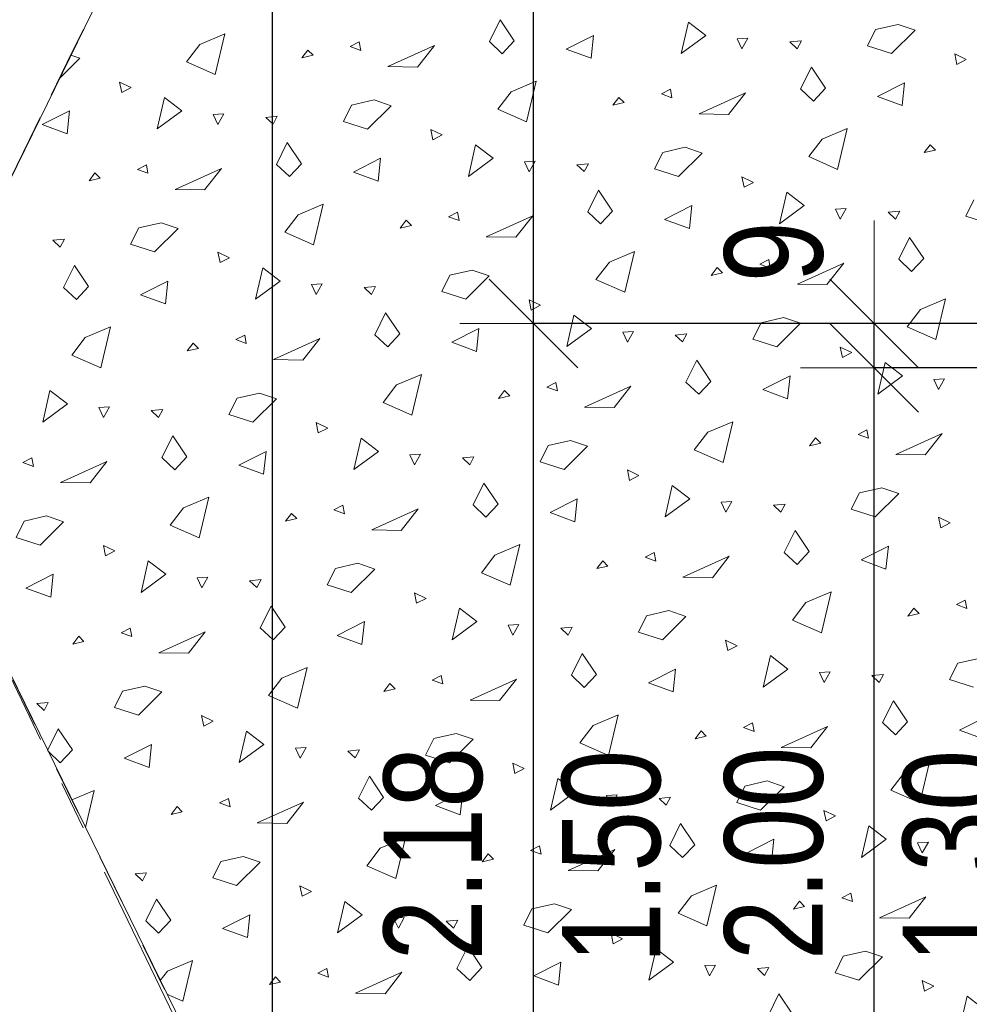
# Model space of a CAD drawing. Header units: metres. Extents: x -7.1 to 26.5, y -14.7 to 18.1.
# Tile 17 of 182: x -2.3 to -0.3, y 1 to 3. Entities that reach past the tile are written whole.
import ezdxf

# ---------------------------------------------------------------- set-up
doc = ezdxf.new("R2010")
doc.units = ezdxf.units.M
doc.header["$PDMODE"] = 65
for name, pattern in [('AUSGEZOGEN', [0]), ('STRICHLINIE_S4', [0.0055, 0.0035, -0.001, 0, -0.001]), ('STRICHPUNKT2_S5', [0.85, 0.65, -0.1, 0, -0.1])]:
    doc.linetypes.add(name, pattern=pattern)
doc.layers.add('XR$2$105 Bemassungen 100', color=7, linetype='AUSGEZOGEN')
doc.layers.add('XR$3$035 Decken', color=7, linetype='AUSGEZOGEN')
doc.styles.add('ARIAL', font='arial.ttf')
doc.dimstyles.new('DIMSTYLE_2', dxfattribs={"dimtxt": 0.2, "dimasz": 0.3, "dimexe": 0, "dimexo": 0, "dimgap": 0.1, "dimtad": 2, "dimrnd": 0.005, "dimzin": 4, "dimdsep": 46, "dimtxsty": 'ARIAL', "dimblk1": 'ALL_ML_STRICH', "dimblk2": 'ALL_ML_STRICH', "dimsah": 1, "dimcen": 0, "dimclrd": 7, "dimclre": 7, "dimclrt": 7, "dimadec": 0, "dimazin": 0, "dimtfac": 1, "dimtdec": 0, "dimtix": 1, "dimtmove": 2, "dimatfit": 3, "dimfxl": 0, "dimtzin": 0, "dimlwd": 0, "dimlwe": 18, "dimarcsym": 0})
doc.dimstyles.new('DIMSTYLE_3', dxfattribs={"dimtxt": 0.2, "dimasz": 0.3, "dimexe": 0, "dimexo": 0, "dimgap": 0.1, "dimtad": 2, "dimrnd": 0.005, "dimzin": 4, "dimdsep": 46, "dimtxsty": 'ARIAL', "dimblk1": 'ALL_ML_STRICH', "dimblk2": 'ALL_ML_STRICH', "dimsah": 1, "dimcen": 0, "dimclrd": 7, "dimclre": 7, "dimclrt": 7, "dimadec": 0, "dimazin": 0, "dimtfac": 1, "dimtdec": 0, "dimtix": 1, "dimtmove": 2, "dimatfit": 3, "dimfxl": 0, "dimtzin": 0, "dimlwd": 0, "dimlwe": 18, "dimarcsym": 0})
doc.dimstyles.new('DIMSTYLE_7', dxfattribs={"dimtxt": 0.2, "dimasz": 0.3, "dimexe": 0, "dimexo": 0, "dimgap": 0.1, "dimtad": 2, "dimdec": 1, "dimlfac": 100, "dimrnd": 0.5, "dimzin": 4, "dimdsep": 46, "dimtxsty": 'ARIAL', "dimblk1": 'ALL_ML_STRICH', "dimblk2": 'ALL_ML_STRICH', "dimsah": 1, "dimcen": 0, "dimclrd": 7, "dimclre": 7, "dimclrt": 7, "dimadec": 0, "dimazin": 0, "dimtfac": 1, "dimtdec": 0, "dimtix": 1, "dimtmove": 2, "dimatfit": 3, "dimfxl": 0, "dimtvp": 1.2, "dimtzin": 0, "dimlwd": 0, "dimlwe": 18, "dimarcsym": 0})

# ---------------------------------------------------------------- blocks, each defined once
blk = doc.blocks.new('ALL_ML_STRICH')
at = {"color": 0, "linetype": 'ByBlock', "lineweight": -2}
for p, q in [((0, -0.5), (0, 0.5)), ((-0.3, -0.3), (0.3, 0.3)), ((-1, 0), (0.5, 0))]:
    blk.add_line(p, q, dxfattribs=at)
blk = doc.blocks.new('*D50')
at = {"layer": 'DEFPOINTS', "color": 7, "linetype": 'AUSGEZOGEN', "lineweight": 18, "transparency": 16777216}
for p in [(-1.7359, 11.1435), (-1.7359, -4.0565), (-0.678, -4.0565)]:
    blk.add_point(p, dxfattribs=at)
at = {"layer": 'XR$2$105 Bemassungen 100', "color": 7, "linetype": 'AUSGEZOGEN', "lineweight": -2, "transparency": 16777216}
for p, q in [((-7.0874, 11.1435), (-1.7359, 11.1435)), ((-1.7359, -4.0565), (-1.7359, 11.1435)), ((0.7976, -4.0565), (-1.7359, -4.0565))]:
    blk.add_line(p, q, dxfattribs=at)
at = {"layer": 'XR$2$105 Bemassungen 100', "color": 7, "linetype": 'AUSGEZOGEN', "lineweight": 18, "transparency": 16777216, "xscale": 0.3, "yscale": 0.3, "zscale": 0.3}
for p, rotation in [((-1.7359, 11.1435), 90), ((-1.7359, -4.0565), 270)]:
    blk.add_blockref('ALL_ML_STRICH', p, dxfattribs=dict(at, rotation=rotation))
at = {"layer": 'XR$2$105 Bemassungen 100', "color": 7, "linetype": 'AUSGEZOGEN', "lineweight": 18, "transparency": 16777216, "insert": (-1.9401, 3.5492), "char_height": 0.2, "width": 0.8, "attachment_point": 5, "rotation": 90, "style": 'ARIAL'}
blk.add_mtext('\\W0.80;\\A1;{\\A1;{15.20\\H0.132000;\\S^ ;}}', dxfattribs=at)
blk = doc.blocks.new('*D55')
at = {"layer": 'DEFPOINTS', "color": 7, "linetype": 'AUSGEZOGEN', "lineweight": 18, "transparency": 16777216}
for p in [(0.8192, 2.4135), (-1.205, 0.2335), (0.8046, 0.2335)]:
    blk.add_point(p, dxfattribs=at)
at = {"layer": 'XR$2$105 Bemassungen 100', "color": 7, "linetype": 'AUSGEZOGEN', "lineweight": -2, "transparency": 16777216}
for p, q in [((0.8046, 2.4135), (-1.205, 2.4135)), ((-1.205, 0.2335), (-1.205, 2.4135)), ((0.8046, 0.2335), (-1.205, 0.2335))]:
    blk.add_line(p, q, dxfattribs=at)
at = {"layer": 'XR$2$105 Bemassungen 100', "color": 7, "linetype": 'AUSGEZOGEN', "lineweight": 18, "transparency": 16777216, "xscale": 0.3, "yscale": 0.3, "zscale": 0.3}
for p, rotation in [((-1.205, 2.4135), 90), ((-1.205, 0.2335), 270)]:
    blk.add_blockref('ALL_ML_STRICH', p, dxfattribs=dict(at, rotation=rotation))
at = {"layer": 'XR$2$105 Bemassungen 100', "color": 7, "linetype": 'AUSGEZOGEN', "lineweight": 18, "transparency": 16777216, "insert": (-1.4084, 1.3349), "char_height": 0.2, "width": 0.64, "attachment_point": 5, "rotation": 90, "style": 'ARIAL'}
blk.add_mtext('\\W0.80;\\A1;{\\A1;{2.18\\H0.132000;\\S^ ;}}', dxfattribs=at)
at = {"layer": 'XR$2$105 Bemassungen 100', "color": 7, "linetype": 'AUSGEZOGEN', "lineweight": 18, "transparency": 16777216, "insert": (-1.1473, 1.1113), "char_height": 0.2, "width": 0.01, "attachment_point": 1, "rotation": 90, "line_spacing_factor": 0.60241, "style": 'ARIAL'}
blk.add_mtext('\\W0.80;1.50', dxfattribs=at)
blk = doc.blocks.new('*D56')
at = {"layer": 'DEFPOINTS', "color": 7, "linetype": 'AUSGEZOGEN', "lineweight": 18, "transparency": 16777216}
for p in [(0.8192, 4.2435), (-1.205, 2.4135), (0.8192, 2.4135)]:
    blk.add_point(p, dxfattribs=at)
at = {"layer": 'XR$2$105 Bemassungen 100', "color": 7, "linetype": 'AUSGEZOGEN', "lineweight": -2, "transparency": 16777216}
for p, q in [((0.8046, 4.2435), (-1.205, 4.2435)), ((-1.205, 2.4135), (-1.205, 4.2435)), ((0.8046, 2.4135), (-1.205, 2.4135))]:
    blk.add_line(p, q, dxfattribs=at)
at = {"layer": 'XR$2$105 Bemassungen 100', "color": 7, "linetype": 'AUSGEZOGEN', "lineweight": 18, "transparency": 16777216, "xscale": 0.3, "yscale": 0.3, "zscale": 0.3}
for p, rotation in [((-1.205, 4.2435), 90), ((-1.205, 2.4135), 270)]:
    blk.add_blockref('ALL_ML_STRICH', p, dxfattribs=dict(at, rotation=rotation))
at = {"layer": 'XR$2$105 Bemassungen 100', "color": 7, "linetype": 'AUSGEZOGEN', "lineweight": 18, "transparency": 16777216, "insert": (-1.4085, 3.3401), "char_height": 0.2, "width": 0.64, "attachment_point": 5, "rotation": 90, "style": 'ARIAL'}
blk.add_mtext('\\W0.80;\\A1;{\\A1;{1.83\\H0.132000;\\S^ ;}}', dxfattribs=at)
blk = doc.blocks.new('*D65')
at = {"layer": 'DEFPOINTS', "color": 7, "linetype": 'AUSGEZOGEN', "lineweight": 18, "transparency": 16777216}
for p in [(0.7539, 2.3235), (-0.512, 0.3235), (-0.2328, 0.3235)]:
    blk.add_point(p, dxfattribs=at)
at = {"layer": 'XR$2$105 Bemassungen 100', "color": 7, "linetype": 'AUSGEZOGEN', "lineweight": -2, "transparency": 16777216}
for p, q in [((0.8046, 2.3235), (-0.512, 2.3235)), ((-0.512, 0.3235), (-0.512, 2.3235)), ((0.8046, 0.3235), (-0.512, 0.3235))]:
    blk.add_line(p, q, dxfattribs=at)
at = {"layer": 'XR$2$105 Bemassungen 100', "color": 7, "linetype": 'AUSGEZOGEN', "lineweight": 18, "transparency": 16777216, "xscale": 0.3, "yscale": 0.3, "zscale": 0.3}
for p, rotation in [((-0.512, 2.3235), 90), ((-0.512, 0.3235), 270)]:
    blk.add_blockref('ALL_ML_STRICH', p, dxfattribs=dict(at, rotation=rotation))
at = {"layer": 'XR$2$105 Bemassungen 100', "color": 7, "linetype": 'AUSGEZOGEN', "lineweight": 18, "transparency": 16777216, "insert": (-0.7154, 1.3353), "char_height": 0.2, "width": 0.64, "attachment_point": 5, "rotation": 90, "style": 'ARIAL'}
blk.add_mtext('\\W0.80;\\A1;{\\A1;{2.00\\H0.132000;\\S^ ;}}', dxfattribs=at)
at = {"layer": 'XR$2$105 Bemassungen 100', "color": 7, "linetype": 'AUSGEZOGEN', "lineweight": 18, "transparency": 16777216, "insert": (-0.4541, 1.1113), "char_height": 0.2, "width": 0.01, "attachment_point": 1, "rotation": 90, "line_spacing_factor": 0.60241, "style": 'ARIAL'}
blk.add_mtext('\\W0.80;1.30', dxfattribs=at)
blk = doc.blocks.new('*D66')
at = {"layer": 'DEFPOINTS', "color": 7, "linetype": 'AUSGEZOGEN', "lineweight": 18, "transparency": 16777216}
for p in [(0.7507, 2.4135), (-0.512, 2.3235), (0.7539, 2.3235)]:
    blk.add_point(p, dxfattribs=at)
at = {"layer": 'XR$2$105 Bemassungen 100', "color": 7, "linetype": 'AUSGEZOGEN', "lineweight": -2, "transparency": 16777216}
for p, q in [((0.8046, 2.4135), (-0.512, 2.4135)), ((-0.512, 2.3235), (-0.512, 2.4135)), ((0.8046, 2.3235), (-0.512, 2.3235))]:
    blk.add_line(p, q, dxfattribs=at)
at = {"layer": 'XR$2$105 Bemassungen 100', "color": 7, "linetype": 'AUSGEZOGEN', "lineweight": 18, "transparency": 16777216, "xscale": 0.3, "yscale": 0.3, "zscale": 0.3}
for p, rotation in [((-0.512, 2.3235), 270), ((-0.512, 2.4135), 90)]:
    blk.add_blockref('ALL_ML_STRICH', p, dxfattribs=dict(at, rotation=rotation))
at = {"layer": 'XR$2$105 Bemassungen 100', "color": 7, "linetype": 'AUSGEZOGEN', "lineweight": 18, "transparency": 16777216, "insert": (-0.7154, 2.5595), "char_height": 0.2, "width": 0.48, "attachment_point": 5, "rotation": 90, "style": 'ARIAL'}
blk.add_mtext('\\W0.80;\\A1;{\\A1;{9\\H0.132000;\\S^ ;}}', dxfattribs=at)
blk = doc.blocks.new('COMPLEXOBJECT_272')
at = {"layer": 'XR$3$035 Decken', "color": 253, "linetype": 'AUSGEZOGEN', "lineweight": 13, "transparency": 33554687}
for p, q in [((-1.2948, 2.9872), (-1.2729, 3.0316)), ((-1.2729, 3.0316), (-1.2441, 2.9887)), ((-0.9044, 2.9629), (-0.8898, 3.027)), ((-0.8898, 3.027), (-0.8543, 2.9999)), ((-0.5256, 2.9784), (-0.5091, 3.0117)), ((-0.5091, 3.0117), (-0.4635, 3.0222)), ((-0.4289, 3.0104), (-0.4769, 2.9628)), ((-0.4635, 3.0222), (-0.4289, 3.0104)), ((-1.8838, 2.9814), (-1.8327, 3.003)), ((-1.8327, 3.003), (-1.8523, 2.9201)), ((-1.5596, 2.9866), (-1.5778, 2.9772)), ((-1.5564, 2.9693), (-1.5596, 2.9866)), ((-1.2687, 2.9625), (-1.2948, 2.9872)), ((-1.2441, 2.9887), (-1.2687, 2.9625)), ((-1.1384, 2.9718), (-1.0831, 2.9998)), ((-1.0831, 2.9998), (-1.088, 2.9533)), ((-0.8543, 2.9999), (-0.9044, 2.9629)), ((-0.7687, 2.994), (-0.7905, 2.9927)), ((-0.7905, 2.9927), (-0.781, 2.9723)), ((-0.781, 2.9723), (-0.7687, 2.994)), ((-0.6836, 2.9866), (-0.6601, 2.9888)), ((-0.6688, 2.9726), (-0.6836, 2.9866)), ((-0.6601, 2.9888), (-0.6688, 2.9726)), ((-1.9109, 2.9459), (-1.8838, 2.9814)), ((-1.6642, 2.9701), (-1.6763, 2.9541)), ((-1.6535, 2.9594), (-1.6642, 2.9701)), ((-1.5778, 2.9772), (-1.5564, 2.9693)), ((-1.5012, 2.9365), (-1.4067, 2.9792)), ((-1.4067, 2.9792), (-1.4411, 2.9355)), ((-1.088, 2.9533), (-1.1384, 2.9718)), ((-0.4769, 2.9628), (-0.5256, 2.9784)), ((-2.1279, 2.9532), (-2.17, 2.9115)), ((-2.1465, 2.9595), (-2.1279, 2.9532)), ((-1.8523, 2.9201), (-1.9109, 2.9459)), ((-1.6763, 2.9541), (-1.6535, 2.9594)), ((-0.3247, 2.9508), (-0.3481, 2.9621)), ((-0.3481, 2.9621), (-0.3437, 2.9409)), ((-0.3437, 2.9409), (-0.3247, 2.9508)), ((-1.4411, 2.9355), (-1.5012, 2.9365)), ((-0.6618, 2.8908), (-0.6398, 2.9352)), ((-0.6398, 2.9352), (-0.6111, 2.8923)), ((-1.2507, 2.885), (-1.1996, 2.9065)), ((-1.1996, 2.9065), (-1.2193, 2.8237)), ((-2.0237, 2.8937), (-2.0471, 2.9049)), ((-2.0471, 2.9049), (-2.0428, 2.8838)), ((-2.0428, 2.8838), (-2.0237, 2.8937)), ((-1.2779, 2.8495), (-1.2507, 2.885)), ((-0.9266, 2.8902), (-0.9448, 2.8808)), ((-0.9234, 2.8729), (-0.9266, 2.8902)), ((-0.6357, 2.8661), (-0.6618, 2.8908)), ((-0.6111, 2.8923), (-0.6357, 2.8661)), ((-0.5054, 2.8754), (-0.4501, 2.9034)), ((-0.4501, 2.9034), (-0.455, 2.8569)), ((-1.9705, 2.8094), (-1.9558, 2.8734)), ((-1.9558, 2.8734), (-1.9203, 2.8463)), ((-1.5751, 2.8581), (-1.5295, 2.8686)), ((-1.5295, 2.8686), (-1.4949, 2.8568)), ((-1.0311, 2.8737), (-1.0433, 2.8577)), ((-1.0205, 2.863), (-1.0311, 2.8737)), ((-0.9448, 2.8808), (-0.9234, 2.8729)), ((-0.8682, 2.8401), (-0.7737, 2.8828)), ((-0.7737, 2.8828), (-0.8081, 2.8391)), ((-0.455, 2.8569), (-0.5054, 2.8754)), ((-2.2044, 2.8182), (-2.1491, 2.8462)), ((-2.1491, 2.8462), (-2.154, 2.7997)), ((-1.9203, 2.8463), (-1.9705, 2.8094)), ((-1.5916, 2.8248), (-1.5751, 2.8581)), ((-1.4949, 2.8568), (-1.5429, 2.8092)), ((-1.2193, 2.8237), (-1.2779, 2.8495)), ((-1.0433, 2.8577), (-1.0205, 2.863)), ((-1.8348, 2.8404), (-1.8565, 2.8391)), ((-1.8565, 2.8391), (-1.847, 2.8187)), ((-1.847, 2.8187), (-1.8348, 2.8404)), ((-1.7496, 2.833), (-1.7262, 2.8352)), ((-1.7348, 2.819), (-1.7496, 2.833)), ((-1.7262, 2.8352), (-1.7348, 2.819)), ((-0.8081, 2.8391), (-0.8682, 2.8401)), ((-2.154, 2.7997), (-2.2044, 2.8182)), ((-1.5429, 2.8092), (-1.5916, 2.8248)), ((-1.3907, 2.7972), (-1.4141, 2.8085)), ((-1.4141, 2.8085), (-1.4098, 2.7874)), ((-0.6177, 2.7886), (-0.5666, 2.8101)), ((-0.5666, 2.8101), (-0.5863, 2.7273)), ((-1.4098, 2.7874), (-1.3907, 2.7972)), ((-0.6449, 2.7531), (-0.6177, 2.7886)), ((-1.7279, 2.7372), (-1.7059, 2.7816)), ((-1.7059, 2.7816), (-1.6771, 2.7387)), ((-1.3375, 2.7129), (-1.3228, 2.777)), ((-1.3228, 2.777), (-1.2873, 2.7499)), ((-0.9421, 2.7617), (-0.8965, 2.7722)), ((-0.8965, 2.7722), (-0.8619, 2.7604)), ((-0.3981, 2.7773), (-0.4103, 2.7613)), ((-0.4103, 2.7613), (-0.3874, 2.7666)), ((-0.3874, 2.7666), (-0.3981, 2.7773)), ((-1.5714, 2.7218), (-1.5161, 2.7498)), ((-1.5161, 2.7498), (-1.521, 2.7033)), ((-1.2873, 2.7499), (-1.3375, 2.7129)), ((-0.9586, 2.7284), (-0.9421, 2.7617)), ((-0.8619, 2.7604), (-0.9099, 2.7128)), ((-0.5863, 2.7273), (-0.6449, 2.7531)), ((-1.9926, 2.7366), (-2.0109, 2.7272)), ((-2.0109, 2.7272), (-1.9894, 2.7193)), ((-1.9894, 2.7193), (-1.9926, 2.7366)), ((-1.9342, 2.6865), (-1.8397, 2.7292)), ((-1.8397, 2.7292), (-1.8741, 2.6855)), ((-1.7017, 2.7125), (-1.7279, 2.7372)), ((-1.6771, 2.7387), (-1.7017, 2.7125)), ((-1.2017, 2.744), (-1.2235, 2.7427)), ((-1.2235, 2.7427), (-1.214, 2.7223)), ((-1.214, 2.7223), (-1.2017, 2.744)), ((-1.1166, 2.7366), (-1.0931, 2.7388)), ((-1.1018, 2.7226), (-1.1166, 2.7366)), ((-1.0931, 2.7388), (-1.1018, 2.7226)), ((-0.9099, 2.7128), (-0.9586, 2.7284)), ((-2.0972, 2.7201), (-2.1093, 2.7041)), ((-2.1093, 2.7041), (-2.0865, 2.7094)), ((-2.0865, 2.7094), (-2.0972, 2.7201)), ((-1.521, 2.7033), (-1.5714, 2.7218)), ((-0.7577, 2.7008), (-0.7811, 2.7121)), ((-0.7811, 2.7121), (-0.7767, 2.6909)), ((-1.8741, 2.6855), (-1.9342, 2.6865)), ((-1.0948, 2.6408), (-1.0729, 2.6852)), ((-1.0729, 2.6852), (-1.0441, 2.6423)), ((-0.7767, 2.6909), (-0.7577, 2.7008)), ((-0.7044, 2.6165), (-0.6898, 2.6806)), ((-0.6898, 2.6806), (-0.6543, 2.6534)), ((-0.3256, 2.632), (-0.3091, 2.6653)), ((-1.6838, 2.635), (-1.6327, 2.6565)), ((-1.6327, 2.6565), (-1.6523, 2.5737)), ((-0.9384, 2.6254), (-0.8831, 2.6534)), ((-0.8831, 2.6534), (-0.888, 2.6069)), ((-0.6543, 2.6534), (-0.7044, 2.6165)), ((-0.5687, 2.6476), (-0.5905, 2.6463)), ((-0.5905, 2.6463), (-0.581, 2.6259)), ((-0.581, 2.6259), (-0.5687, 2.6476)), ((-1.7109, 2.5995), (-1.6838, 2.635)), ((-1.3596, 2.6402), (-1.3778, 2.6308)), ((-1.3778, 2.6308), (-1.3564, 2.6229)), ((-1.3564, 2.6229), (-1.3596, 2.6402)), ((-1.3012, 2.5901), (-1.2067, 2.6328)), ((-1.2067, 2.6328), (-1.2411, 2.5891)), ((-1.0687, 2.6161), (-1.0948, 2.6408)), ((-1.0441, 2.6423), (-1.0687, 2.6161)), ((-0.888, 2.6069), (-0.9384, 2.6254)), ((-0.4836, 2.6401), (-0.4601, 2.6424)), ((-0.4688, 2.6262), (-0.4836, 2.6401)), ((-0.4601, 2.6424), (-0.4688, 2.6262)), ((-0.2769, 2.6164), (-0.3256, 2.632)), ((-2.0246, 2.5748), (-2.0081, 2.6081)), ((-2.0081, 2.6081), (-1.9625, 2.6186)), ((-1.9279, 2.6068), (-1.9759, 2.5592)), ((-1.9625, 2.6186), (-1.9279, 2.6068)), ((-1.4642, 2.6237), (-1.4763, 2.6077)), ((-1.4763, 2.6077), (-1.4535, 2.613)), ((-1.4535, 2.613), (-1.4642, 2.6237)), ((-2.1826, 2.583), (-2.1592, 2.5852)), ((-2.1592, 2.5852), (-2.1678, 2.569)), ((-1.6523, 2.5737), (-1.7109, 2.5995)), ((-1.2411, 2.5891), (-1.3012, 2.5901)), ((-0.4618, 2.5444), (-0.4398, 2.5888)), ((-0.4398, 2.5888), (-0.4111, 2.5459)), ((-2.1678, 2.569), (-2.1826, 2.583)), ((-1.9759, 2.5592), (-2.0246, 2.5748)), ((-1.8237, 2.5472), (-1.8471, 2.5585)), ((-1.8471, 2.5585), (-1.8428, 2.5374)), ((-1.8428, 2.5374), (-1.8237, 2.5472)), ((-1.0507, 2.5386), (-0.9996, 2.5601)), ((-0.9996, 2.5601), (-1.0193, 2.4773)), ((-0.4357, 2.5197), (-0.4618, 2.5444)), ((-0.4111, 2.5459), (-0.4357, 2.5197)), ((-2.1609, 2.4872), (-2.1389, 2.5316)), ((-2.1389, 2.5316), (-2.1101, 2.4887)), ((-1.7705, 2.4629), (-1.7558, 2.527)), ((-1.7558, 2.527), (-1.7203, 2.4999)), ((-1.0779, 2.5031), (-1.0507, 2.5386)), ((-0.8311, 2.5273), (-0.8433, 2.5113)), ((-0.8205, 2.5166), (-0.8311, 2.5273)), ((-0.7266, 2.5438), (-0.7448, 2.5344)), ((-0.7448, 2.5344), (-0.7234, 2.5265)), ((-0.7234, 2.5265), (-0.7266, 2.5438)), ((-0.6682, 2.4937), (-0.5737, 2.5364)), ((-0.5737, 2.5364), (-0.6081, 2.4927)), ((-1.3916, 2.4784), (-1.3751, 2.5117)), ((-1.3751, 2.5117), (-1.3295, 2.5222)), ((-1.2949, 2.5104), (-1.3429, 2.4628)), ((-1.3295, 2.5222), (-1.2949, 2.5104)), ((-0.8433, 2.5113), (-0.8205, 2.5166)), ((-2.1347, 2.4625), (-2.1609, 2.4872)), ((-2.1101, 2.4887), (-2.1347, 2.4625)), ((-2.0044, 2.4718), (-1.9491, 2.4998)), ((-1.9491, 2.4998), (-1.954, 2.4533)), ((-1.7203, 2.4999), (-1.7705, 2.4629)), ((-1.6348, 2.494), (-1.6565, 2.4927)), ((-1.6565, 2.4927), (-1.647, 2.4723)), ((-1.647, 2.4723), (-1.6348, 2.494)), ((-1.5496, 2.4866), (-1.5262, 2.4888)), ((-1.5348, 2.4726), (-1.5496, 2.4866)), ((-1.5262, 2.4888), (-1.5348, 2.4726)), ((-1.0193, 2.4773), (-1.0779, 2.5031)), ((-0.6081, 2.4927), (-0.6682, 2.4937)), ((-1.954, 2.4533), (-2.0044, 2.4718)), ((-1.3429, 2.4628), (-1.3916, 2.4784)), ((-1.1907, 2.4508), (-1.2141, 2.4621)), ((-1.2141, 2.4621), (-1.2098, 2.4409)), ((-1.2098, 2.4409), (-1.1907, 2.4508)), ((-0.4177, 2.4422), (-0.3666, 2.4637)), ((-0.3666, 2.4637), (-0.3863, 2.3809)), ((-1.5279, 2.3908), (-1.5059, 2.4352)), ((-1.5059, 2.4352), (-1.4771, 2.3923)), ((-1.1375, 2.3665), (-1.1228, 2.4306)), ((-1.1228, 2.4306), (-1.0873, 2.4034)), ((-0.7421, 2.4153), (-0.6965, 2.4258)), ((-0.6965, 2.4258), (-0.6619, 2.414)), ((-0.4449, 2.4066), (-0.4177, 2.4422)), ((-2.1168, 2.385), (-2.0657, 2.4065)), ((-2.0657, 2.4065), (-2.0854, 2.3237)), ((-0.7586, 2.382), (-0.7421, 2.4153)), ((-0.6619, 2.414), (-0.7099, 2.3664)), ((-0.3863, 2.3809), (-0.4449, 2.4066)), ((-2.1439, 2.3495), (-2.1168, 2.385)), ((-1.7926, 2.3902), (-1.8109, 2.3808)), ((-1.7894, 2.3729), (-1.7926, 2.3902)), ((-1.5017, 2.3661), (-1.5279, 2.3908)), ((-1.4771, 2.3923), (-1.5017, 2.3661)), ((-1.3714, 2.3754), (-1.3161, 2.4034)), ((-1.3161, 2.4034), (-1.321, 2.3569)), ((-1.0873, 2.4034), (-1.1375, 2.3665)), ((-1.0017, 2.3976), (-1.0235, 2.3963)), ((-1.0235, 2.3963), (-1.014, 2.3759)), ((-1.014, 2.3759), (-1.0017, 2.3976)), ((-0.9166, 2.3901), (-0.8931, 2.3924)), ((-0.9018, 2.3762), (-0.9166, 2.3901)), ((-0.8931, 2.3924), (-0.9018, 2.3762)), ((-1.8972, 2.3737), (-1.9093, 2.3577)), ((-1.8865, 2.363), (-1.8972, 2.3737)), ((-1.8109, 2.3808), (-1.7894, 2.3729)), ((-1.7342, 2.3401), (-1.6397, 2.3828)), ((-1.6397, 2.3828), (-1.6741, 2.3391)), ((-1.321, 2.3569), (-1.3714, 2.3754)), ((-0.7099, 2.3664), (-0.7586, 2.382)), ((-0.5577, 2.3544), (-0.5811, 2.3657)), ((-0.5811, 2.3657), (-0.5767, 2.3445)), ((-2.0854, 2.3237), (-2.1439, 2.3495)), ((-1.9093, 2.3577), (-1.8865, 2.363)), ((-0.5767, 2.3445), (-0.5577, 2.3544)), ((-1.6741, 2.3391), (-1.7342, 2.3401)), ((-0.8948, 2.2944), (-0.8729, 2.3388)), ((-0.8729, 2.3388), (-0.8441, 2.2959)), ((-0.5044, 2.2701), (-0.4898, 2.3342)), ((-0.4898, 2.3342), (-0.4543, 2.307)), ((-1.4838, 2.2886), (-1.4327, 2.3101)), ((-1.4327, 2.3101), (-1.4523, 2.2273)), ((-0.7384, 2.279), (-0.6831, 2.307)), ((-0.6831, 2.307), (-0.688, 2.2604)), ((-0.4543, 2.307), (-0.5044, 2.2701)), ((-1.5109, 2.2531), (-1.4838, 2.2886)), ((-1.1596, 2.2938), (-1.1778, 2.2844)), ((-1.1778, 2.2844), (-1.1564, 2.2765)), ((-1.1564, 2.2765), (-1.1596, 2.2938)), ((-1.1012, 2.2437), (-1.0067, 2.2864)), ((-1.0067, 2.2864), (-1.0411, 2.2427)), ((-0.8687, 2.2697), (-0.8948, 2.2944)), ((-0.8441, 2.2959), (-0.8687, 2.2697)), ((-0.3687, 2.3012), (-0.3905, 2.2998)), ((-0.3905, 2.2998), (-0.381, 2.2795)), ((-0.381, 2.2795), (-0.3687, 2.3012)), ((-2.2035, 2.2129), (-2.1888, 2.277)), ((-2.1888, 2.277), (-2.1533, 2.2499)), ((-1.8081, 2.2617), (-1.7625, 2.2722)), ((-1.7625, 2.2722), (-1.7279, 2.2604)), ((-1.2642, 2.2773), (-1.2763, 2.2613)), ((-1.2763, 2.2613), (-1.2535, 2.2666)), ((-1.2535, 2.2666), (-1.2642, 2.2773)), ((-0.688, 2.2604), (-0.7384, 2.279)), ((-2.1533, 2.2499), (-2.2035, 2.2129)), ((-2.0678, 2.244), (-2.0895, 2.2427)), ((-2.08, 2.2223), (-2.0678, 2.244)), ((-1.8246, 2.2284), (-1.8081, 2.2617)), ((-1.7279, 2.2604), (-1.7759, 2.2128)), ((-1.4523, 2.2273), (-1.5109, 2.2531)), ((-2.0895, 2.2427), (-2.08, 2.2223)), ((-1.9826, 2.2366), (-1.9592, 2.2388)), ((-1.9678, 2.2226), (-1.9826, 2.2366)), ((-1.9592, 2.2388), (-1.9678, 2.2226)), ((-1.7759, 2.2128), (-1.8246, 2.2284)), ((-1.0411, 2.2427), (-1.1012, 2.2437)), ((-1.6237, 2.2008), (-1.6471, 2.2121)), ((-1.6471, 2.2121), (-1.6428, 2.1909)), ((-0.8507, 2.1922), (-0.7996, 2.2137)), ((-0.7996, 2.2137), (-0.8193, 2.1309)), ((-1.9609, 2.1408), (-1.9389, 2.1852)), ((-1.9389, 2.1852), (-1.9101, 2.1423)), ((-1.6428, 2.1909), (-1.6237, 2.2008)), ((-0.8779, 2.1566), (-0.8507, 2.1922)), ((-0.5266, 2.1974), (-0.5448, 2.188)), ((-0.5448, 2.188), (-0.5234, 2.1801)), ((-0.5234, 2.1801), (-0.5266, 2.1974)), ((-0.4682, 2.1473), (-0.3737, 2.19)), ((-0.3737, 2.19), (-0.4081, 2.1463)), ((-1.5705, 2.1165), (-1.5558, 2.1806)), ((-1.5558, 2.1806), (-1.5203, 2.1534)), ((-1.1916, 2.132), (-1.1751, 2.1653)), ((-1.1751, 2.1653), (-1.1295, 2.1758)), ((-1.0949, 2.164), (-1.1429, 2.1164)), ((-1.1295, 2.1758), (-1.0949, 2.164)), ((-0.6311, 2.1809), (-0.6433, 2.1648)), ((-0.6433, 2.1648), (-0.6205, 2.1701)), ((-0.6205, 2.1701), (-0.6311, 2.1809)), ((-1.8044, 2.1254), (-1.7491, 2.1534)), ((-1.7491, 2.1534), (-1.754, 2.1069)), ((-1.5203, 2.1534), (-1.5705, 2.1165)), ((-1.4348, 2.1476), (-1.4565, 2.1463)), ((-1.4565, 2.1463), (-1.447, 2.1259)), ((-1.447, 2.1259), (-1.4348, 2.1476)), ((-0.8193, 2.1309), (-0.8779, 2.1566)), ((-0.4081, 2.1463), (-0.4682, 2.1473)), ((-2.2257, 2.1402), (-2.2439, 2.1308)), ((-2.2439, 2.1308), (-2.2224, 2.1229)), ((-2.2224, 2.1229), (-2.2257, 2.1402)), ((-2.1673, 2.0901), (-2.0728, 2.1328)), ((-2.0728, 2.1328), (-2.1071, 2.0891)), ((-1.9347, 2.1161), (-1.9609, 2.1408)), ((-1.9101, 2.1423), (-1.9347, 2.1161)), ((-1.754, 2.1069), (-1.8044, 2.1254)), ((-1.3496, 2.1401), (-1.3262, 2.1424)), ((-1.3348, 2.1262), (-1.3496, 2.1401)), ((-1.3262, 2.1424), (-1.3348, 2.1262)), ((-1.1429, 2.1164), (-1.1916, 2.132)), ((-0.9907, 2.1044), (-1.0141, 2.1157)), ((-1.0141, 2.1157), (-1.0098, 2.0945)), ((-1.0098, 2.0945), (-0.9907, 2.1044)), ((-2.1071, 2.0891), (-2.1673, 2.0901)), ((-1.3279, 2.0444), (-1.3059, 2.0888)), ((-1.3059, 2.0888), (-1.2771, 2.0459)), ((-0.9375, 2.0201), (-0.9228, 2.0842)), ((-0.9228, 2.0842), (-0.8873, 2.057)), ((-0.5586, 2.0356), (-0.5421, 2.0689)), ((-0.5421, 2.0689), (-0.4965, 2.0794)), ((-0.4619, 2.0676), (-0.5099, 2.02)), ((-0.4965, 2.0794), (-0.4619, 2.0676)), ((-1.9168, 2.0386), (-1.8657, 2.0601)), ((-1.8657, 2.0601), (-1.8854, 1.9773)), ((-1.5926, 2.0438), (-1.6109, 2.0344)), ((-1.5894, 2.0265), (-1.5926, 2.0438)), ((-1.3017, 2.0197), (-1.3279, 2.0444)), ((-1.2771, 2.0459), (-1.3017, 2.0197)), ((-1.1714, 2.029), (-1.1161, 2.057)), ((-1.1161, 2.057), (-1.121, 2.0104)), ((-0.8873, 2.057), (-0.9375, 2.0201)), ((-0.8017, 2.0512), (-0.8235, 2.0498)), ((-0.8235, 2.0498), (-0.814, 2.0295)), ((-0.814, 2.0295), (-0.8017, 2.0512)), ((-0.7166, 2.0437), (-0.6931, 2.046)), ((-0.7018, 2.0298), (-0.7166, 2.0437)), ((-0.6931, 2.046), (-0.7018, 2.0298)), ((-1.9439, 2.0031), (-1.9168, 2.0386)), ((-1.6972, 2.0273), (-1.7093, 2.0113)), ((-1.6865, 2.0166), (-1.6972, 2.0273)), ((-1.6109, 2.0344), (-1.5894, 2.0265)), ((-1.5342, 1.9937), (-1.4397, 2.0364)), ((-1.4397, 2.0364), (-1.4741, 1.9927)), ((-1.121, 2.0104), (-1.1714, 2.029)), ((-0.5099, 2.02), (-0.5586, 2.0356)), ((-2.2576, 1.9784), (-2.2411, 2.0117)), ((-2.2411, 2.0117), (-2.1955, 2.0222)), ((-2.1609, 2.0104), (-2.2089, 1.9628)), ((-2.1955, 2.0222), (-2.1609, 2.0104)), ((-1.7093, 2.0113), (-1.6865, 2.0166)), ((-0.3577, 2.008), (-0.3811, 2.0193)), ((-0.3811, 2.0193), (-0.3767, 1.9981)), ((-0.3767, 1.9981), (-0.3577, 2.008)), ((-1.8854, 1.9773), (-1.9439, 2.0031)), ((-1.4741, 1.9927), (-1.5342, 1.9937)), ((-0.6948, 1.9479), (-0.6729, 1.9924)), ((-0.6729, 1.9924), (-0.6441, 1.9494)), ((-2.2089, 1.9628), (-2.2576, 1.9784)), ((-1.2838, 1.9422), (-1.2327, 1.9637)), ((-1.2327, 1.9637), (-1.2523, 1.8809)), ((-2.0567, 1.9508), (-2.0801, 1.9621)), ((-2.0801, 1.9621), (-2.0758, 1.9409)), ((-2.0758, 1.9409), (-2.0567, 1.9508)), ((-0.9596, 1.9474), (-0.9778, 1.938)), ((-0.9564, 1.9301), (-0.9596, 1.9474)), ((-0.6687, 1.9233), (-0.6948, 1.9479)), ((-0.6441, 1.9494), (-0.6687, 1.9233)), ((-0.5384, 1.9326), (-0.4831, 1.9605)), ((-0.4831, 1.9605), (-0.488, 1.914)), ((-2.0035, 1.8665), (-1.9888, 1.9306)), ((-1.9888, 1.9306), (-1.9533, 1.9034)), ((-1.6081, 1.9153), (-1.5625, 1.9258)), ((-1.5625, 1.9258), (-1.5279, 1.914)), ((-1.3109, 1.9066), (-1.2838, 1.9422)), ((-1.0642, 1.9309), (-1.0763, 1.9148)), ((-1.0535, 1.9201), (-1.0642, 1.9309)), ((-0.9778, 1.938), (-0.9564, 1.9301)), ((-0.9012, 1.8973), (-0.8067, 1.94)), ((-0.8067, 1.94), (-0.8411, 1.8963)), ((-0.488, 1.914), (-0.5384, 1.9326)), ((-2.2375, 1.8754), (-2.1821, 1.9034)), ((-2.1821, 1.9034), (-2.187, 1.8569)), ((-1.9533, 1.9034), (-2.0035, 1.8665)), ((-1.6246, 1.882), (-1.6081, 1.9153)), ((-1.5279, 1.914), (-1.5759, 1.8664)), ((-1.2523, 1.8809), (-1.3109, 1.9066)), ((-1.0763, 1.9148), (-1.0535, 1.9201)), ((-1.8678, 1.8976), (-1.8895, 1.8963)), ((-1.8895, 1.8963), (-1.88, 1.8759)), ((-1.88, 1.8759), (-1.8678, 1.8976)), ((-1.7826, 1.8901), (-1.7592, 1.8924)), ((-1.7678, 1.8762), (-1.7826, 1.8901)), ((-1.7592, 1.8924), (-1.7678, 1.8762)), ((-0.8411, 1.8963), (-0.9012, 1.8973)), ((-2.187, 1.8569), (-2.2375, 1.8754)), ((-1.5759, 1.8664), (-1.6246, 1.882)), ((-1.4237, 1.8544), (-1.4471, 1.8657)), ((-1.4471, 1.8657), (-1.4428, 1.8445)), ((-0.6507, 1.8458), (-0.5996, 1.8673)), ((-0.5996, 1.8673), (-0.6193, 1.7845)), ((-1.4428, 1.8445), (-1.4237, 1.8544)), ((-0.6779, 1.8102), (-0.6507, 1.8458)), ((-0.3266, 1.8509), (-0.3448, 1.8416)), ((-0.3234, 1.8337), (-0.3266, 1.8509)), ((-1.7609, 1.7944), (-1.7389, 1.8388)), ((-1.7389, 1.8388), (-1.7101, 1.7959)), ((-1.3705, 1.7701), (-1.3558, 1.8342)), ((-1.3558, 1.8342), (-1.3203, 1.807)), ((-0.9751, 1.8189), (-0.9295, 1.8294)), ((-0.9295, 1.8294), (-0.8949, 1.8176)), ((-0.4311, 1.8345), (-0.4433, 1.8184)), ((-0.4433, 1.8184), (-0.4205, 1.8237)), ((-0.4205, 1.8237), (-0.4311, 1.8345)), ((-0.3448, 1.8416), (-0.3234, 1.8337)), ((-1.6044, 1.779), (-1.5491, 1.807)), ((-1.5491, 1.807), (-1.554, 1.7604)), ((-1.3203, 1.807), (-1.3705, 1.7701)), ((-0.9916, 1.7856), (-0.9751, 1.8189)), ((-0.8949, 1.8176), (-0.9429, 1.77)), ((-0.6193, 1.7845), (-0.6779, 1.8102)), ((-2.0257, 1.7938), (-2.0439, 1.7844)), ((-2.0439, 1.7844), (-2.0224, 1.7765)), ((-2.0224, 1.7765), (-2.0257, 1.7938)), ((-1.9673, 1.7437), (-1.8728, 1.7864)), ((-1.8728, 1.7864), (-1.9071, 1.7427)), ((-1.7347, 1.7697), (-1.7609, 1.7944)), ((-1.7101, 1.7959), (-1.7347, 1.7697)), ((-1.2348, 1.8012), (-1.2565, 1.7998)), ((-1.2565, 1.7998), (-1.247, 1.7795)), ((-1.247, 1.7795), (-1.2348, 1.8012)), ((-1.1496, 1.7937), (-1.1262, 1.796)), ((-1.1348, 1.7798), (-1.1496, 1.7937)), ((-1.1262, 1.796), (-1.1348, 1.7798)), ((-0.9429, 1.77), (-0.9916, 1.7856)), ((-2.1302, 1.7773), (-2.1423, 1.7613)), ((-2.1423, 1.7613), (-2.1195, 1.7666)), ((-2.1195, 1.7666), (-2.1302, 1.7773)), ((-1.554, 1.7604), (-1.6044, 1.779)), ((-0.7907, 1.758), (-0.8141, 1.7693)), ((-0.8141, 1.7693), (-0.8098, 1.7481)), ((-1.9071, 1.7427), (-1.9673, 1.7437)), ((-0.8098, 1.7481), (-0.7907, 1.758)), ((-1.1279, 1.6979), (-1.1059, 1.7424)), ((-1.1059, 1.7424), (-1.0771, 1.6994)), ((-0.7375, 1.6737), (-0.7228, 1.7378)), ((-0.7228, 1.7378), (-0.6873, 1.7106)), ((-0.3421, 1.7225), (-0.2965, 1.7329)), ((-1.7168, 1.6922), (-1.6657, 1.7137)), ((-1.6657, 1.7137), (-1.6854, 1.6309)), ((-0.9714, 1.6826), (-0.9161, 1.7105)), ((-0.9161, 1.7105), (-0.921, 1.664)), ((-0.6873, 1.7106), (-0.7375, 1.6737)), ((-0.6017, 1.7047), (-0.6235, 1.7034)), ((-0.6235, 1.7034), (-0.614, 1.683)), ((-0.614, 1.683), (-0.6017, 1.7047)), ((-0.3586, 1.6892), (-0.3421, 1.7225)), ((-1.7439, 1.6566), (-1.7168, 1.6922)), ((-1.3926, 1.6974), (-1.4109, 1.688)), ((-1.4109, 1.688), (-1.3894, 1.6801)), ((-1.3894, 1.6801), (-1.3926, 1.6974)), ((-1.3342, 1.6473), (-1.2397, 1.69)), ((-1.2397, 1.69), (-1.2741, 1.6463)), ((-1.1017, 1.6733), (-1.1279, 1.6979)), ((-1.0771, 1.6994), (-1.1017, 1.6733)), ((-0.5166, 1.6973), (-0.4931, 1.6996)), ((-0.5018, 1.6834), (-0.5166, 1.6973)), ((-0.4931, 1.6996), (-0.5018, 1.6834)), ((-0.3099, 1.6736), (-0.3586, 1.6892)), ((-2.0576, 1.632), (-2.0411, 1.6653)), ((-2.0411, 1.6653), (-1.9955, 1.6758)), ((-1.9609, 1.664), (-2.0089, 1.6164)), ((-1.9955, 1.6758), (-1.9609, 1.664)), ((-1.4972, 1.6809), (-1.5093, 1.6648)), ((-1.5093, 1.6648), (-1.4865, 1.6701)), ((-1.4865, 1.6701), (-1.4972, 1.6809)), ((-0.921, 1.664), (-0.9714, 1.6826)), ((-1.6854, 1.6309), (-1.7439, 1.6566)), ((-1.2741, 1.6463), (-1.3342, 1.6473)), ((-0.4948, 1.6015), (-0.4729, 1.646)), ((-0.4729, 1.646), (-0.4441, 1.603)), ((-2.2156, 1.6401), (-2.1922, 1.6424)), ((-2.2008, 1.6262), (-2.2156, 1.6401)), ((-2.1922, 1.6424), (-2.2008, 1.6262)), ((-2.0089, 1.6164), (-2.0576, 1.632)), ((-1.8567, 1.6044), (-1.8801, 1.6157)), ((-1.8801, 1.6157), (-1.8758, 1.5945)), ((-1.8758, 1.5945), (-1.8567, 1.6044)), ((-1.0838, 1.5958), (-1.0327, 1.6173)), ((-1.0327, 1.6173), (-1.0523, 1.5345)), ((-0.4441, 1.603), (-0.4687, 1.5769)), ((-0.3384, 1.5862), (-0.2831, 1.6141)), ((-2.1935, 1.545), (-2.1719, 1.5888)), ((-2.1719, 1.5888), (-2.1431, 1.5459)), ((-1.8035, 1.5201), (-1.7888, 1.5842)), ((-1.7888, 1.5842), (-1.7533, 1.557)), ((-1.1109, 1.5602), (-1.0838, 1.5958)), ((-0.8642, 1.5845), (-0.8763, 1.5684)), ((-0.8535, 1.5737), (-0.8642, 1.5845)), ((-0.7596, 1.6009), (-0.7778, 1.5916)), ((-0.7778, 1.5916), (-0.7564, 1.5837)), ((-0.7564, 1.5837), (-0.7596, 1.6009)), ((-0.7012, 1.5509), (-0.6067, 1.5935)), ((-0.6067, 1.5935), (-0.6411, 1.5499)), ((-0.4687, 1.5769), (-0.4948, 1.6015)), ((-0.288, 1.5676), (-0.3384, 1.5862)), ((-1.4246, 1.5356), (-1.4081, 1.5689)), ((-1.4081, 1.5689), (-1.3625, 1.5794)), ((-1.3279, 1.5676), (-1.3759, 1.52)), ((-1.3625, 1.5794), (-1.3279, 1.5676)), ((-0.8763, 1.5684), (-0.8535, 1.5737)), ((-2.1678, 1.5197), (-2.1926, 1.5432)), ((-2.1431, 1.5459), (-2.1678, 1.5197)), ((-2.0375, 1.529), (-1.9821, 1.557)), ((-1.9821, 1.557), (-1.987, 1.5104)), ((-1.7533, 1.557), (-1.8035, 1.5201)), ((-1.6678, 1.5512), (-1.6895, 1.5498)), ((-1.6895, 1.5498), (-1.68, 1.5295)), ((-1.68, 1.5295), (-1.6678, 1.5512)), ((-1.5826, 1.5437), (-1.5592, 1.546)), ((-1.5678, 1.5298), (-1.5826, 1.5437)), ((-1.5592, 1.546), (-1.5678, 1.5298)), ((-1.0523, 1.5345), (-1.1109, 1.5602)), ((-0.6411, 1.5499), (-0.7012, 1.5509)), ((-1.987, 1.5104), (-2.0375, 1.529)), ((-1.3759, 1.52), (-1.4246, 1.5356)), ((-1.2237, 1.508), (-1.2471, 1.5193)), ((-1.2471, 1.5193), (-1.2428, 1.4981)), ((-1.2428, 1.4981), (-1.2237, 1.508)), ((-0.4507, 1.4993), (-0.3996, 1.5209)), ((-0.3996, 1.5209), (-0.4193, 1.4381)), ((-1.5609, 1.4479), (-1.5389, 1.4924)), ((-1.5389, 1.4924), (-1.5101, 1.4494)), ((-1.1705, 1.4237), (-1.1558, 1.4878)), ((-1.1558, 1.4878), (-1.1203, 1.4606)), ((-0.7751, 1.4725), (-0.7295, 1.4829)), ((-0.7295, 1.4829), (-0.6949, 1.4712)), ((-0.4779, 1.4638), (-0.4507, 1.4993)), ((-2.1443, 1.4445), (-2.0987, 1.4637)), ((-2.0987, 1.4637), (-2.1167, 1.3879)), ((-0.7916, 1.4392), (-0.7751, 1.4725)), ((-0.6949, 1.4712), (-0.7429, 1.4236)), ((-0.4193, 1.4381), (-0.4779, 1.4638)), ((-1.8257, 1.4474), (-1.8439, 1.438)), ((-1.8224, 1.4301), (-1.8257, 1.4474)), ((-1.5347, 1.4233), (-1.5609, 1.4479)), ((-1.5101, 1.4494), (-1.5347, 1.4233)), ((-1.4044, 1.4326), (-1.3491, 1.4605)), ((-1.3491, 1.4605), (-1.354, 1.414)), ((-1.1203, 1.4606), (-1.1705, 1.4237)), ((-1.0348, 1.4547), (-1.0565, 1.4534)), ((-1.0565, 1.4534), (-1.047, 1.433)), ((-1.047, 1.433), (-1.0348, 1.4547)), ((-0.9496, 1.4473), (-0.9262, 1.4496)), ((-0.9348, 1.4334), (-0.9496, 1.4473)), ((-0.9262, 1.4496), (-0.9348, 1.4334)), ((-1.9302, 1.4309), (-1.9423, 1.4148)), ((-1.9195, 1.4201), (-1.9302, 1.4309)), ((-1.8439, 1.438), (-1.8224, 1.4301)), ((-1.7673, 1.3973), (-1.6728, 1.44)), ((-1.6728, 1.44), (-1.7071, 1.3963)), ((-1.354, 1.414), (-1.4044, 1.4326)), ((-0.7429, 1.4236), (-0.7916, 1.4392)), ((-0.5907, 1.4116), (-0.6141, 1.4229)), ((-0.6141, 1.4229), (-0.6098, 1.4017)), ((-1.9423, 1.4148), (-1.9195, 1.4201)), ((-0.6098, 1.4017), (-0.5907, 1.4116)), ((-1.7071, 1.3963), (-1.7673, 1.3973)), ((-0.9279, 1.3515), (-0.9059, 1.396)), ((-0.9059, 1.396), (-0.8771, 1.353)), ((-0.5375, 1.3273), (-0.5228, 1.3914)), ((-0.5228, 1.3914), (-0.4873, 1.3642)), ((-1.5168, 1.3458), (-1.4657, 1.3673)), ((-1.4657, 1.3673), (-1.4854, 1.2845)), ((-0.7714, 1.3362), (-0.7161, 1.3641)), ((-0.7161, 1.3641), (-0.721, 1.3176)), ((-0.4873, 1.3642), (-0.5375, 1.3273)), ((-1.5439, 1.3102), (-1.5168, 1.3458)), ((-1.1926, 1.3509), (-1.2109, 1.3416)), ((-1.1894, 1.3337), (-1.1926, 1.3509)), ((-1.1342, 1.3009), (-1.0397, 1.3435)), ((-1.0397, 1.3435), (-1.0741, 1.2999)), ((-0.9017, 1.3269), (-0.9279, 1.3515)), ((-0.8771, 1.353), (-0.9017, 1.3269)), ((-0.4017, 1.3583), (-0.4235, 1.357)), ((-0.4235, 1.357), (-0.414, 1.3366)), ((-0.414, 1.3366), (-0.4017, 1.3583)), ((-1.8411, 1.3189), (-1.7955, 1.3294)), ((-1.7955, 1.3294), (-1.7609, 1.3176)), ((-1.2972, 1.3345), (-1.3093, 1.3184)), ((-1.3093, 1.3184), (-1.2865, 1.3237)), ((-1.2865, 1.3237), (-1.2972, 1.3345)), ((-1.2109, 1.3416), (-1.1894, 1.3337)), ((-0.721, 1.3176), (-0.7714, 1.3362)), ((-1.8576, 1.2856), (-1.8411, 1.3189)), ((-1.7609, 1.3176), (-1.8089, 1.27)), ((-1.4854, 1.2845), (-1.5439, 1.3102)), ((-2.0156, 1.2937), (-1.9922, 1.296)), ((-2.0008, 1.2798), (-2.0156, 1.2937)), ((-1.9922, 1.296), (-2.0008, 1.2798)), ((-1.8089, 1.27), (-1.8576, 1.2856)), ((-1.0741, 1.2999), (-1.1342, 1.3009)), ((-1.6567, 1.258), (-1.6801, 1.2693)), ((-1.6801, 1.2693), (-1.6758, 1.2481)), ((-0.8838, 1.2493), (-0.8327, 1.2709)), ((-0.8327, 1.2709), (-0.8523, 1.1881)), ((-1.9939, 1.1979), (-1.9719, 1.2424)), ((-1.9719, 1.2424), (-1.9431, 1.1994)), ((-1.6758, 1.2481), (-1.6567, 1.258)), ((-0.9109, 1.2138), (-0.8838, 1.2493)), ((-0.5596, 1.2545), (-0.5778, 1.2451)), ((-0.5778, 1.2451), (-0.5564, 1.2373)), ((-0.5564, 1.2373), (-0.5596, 1.2545)), ((-0.5012, 1.2045), (-0.4067, 1.2471)), ((-0.4067, 1.2471), (-0.4411, 1.2035)), ((-1.6035, 1.1737), (-1.5888, 1.2378)), ((-1.5888, 1.2378), (-1.5533, 1.2106)), ((-1.2246, 1.1892), (-1.2081, 1.2225)), ((-1.2081, 1.2225), (-1.1625, 1.2329)), ((-1.1625, 1.2329), (-1.1279, 1.2212)), ((-0.6642, 1.238), (-0.6763, 1.222)), ((-0.6763, 1.222), (-0.6535, 1.2273)), ((-0.6535, 1.2273), (-0.6642, 1.238)), ((-1.8375, 1.1826), (-1.7821, 1.2105)), ((-1.7821, 1.2105), (-1.787, 1.164)), ((-1.5533, 1.2106), (-1.6035, 1.1737)), ((-1.4678, 1.2047), (-1.4895, 1.2034)), ((-1.4895, 1.2034), (-1.48, 1.183)), ((-1.48, 1.183), (-1.4678, 1.2047)), ((-1.1279, 1.2212), (-1.1759, 1.1736)), ((-0.8523, 1.1881), (-0.9109, 1.2138)), ((-0.4411, 1.2035), (-0.5012, 1.2045)), ((-1.9678, 1.1733), (-1.9939, 1.1979)), ((-1.9431, 1.1994), (-1.9678, 1.1733)), ((-1.787, 1.164), (-1.8375, 1.1826)), ((-1.3826, 1.1973), (-1.3592, 1.1996)), ((-1.3678, 1.1834), (-1.3826, 1.1973)), ((-1.3592, 1.1996), (-1.3678, 1.1834)), ((-1.1759, 1.1736), (-1.2246, 1.1892)), ((-1.0237, 1.1616), (-1.0471, 1.1729)), ((-1.0471, 1.1729), (-1.0428, 1.1517)), ((-1.3609, 1.1015), (-1.3389, 1.146)), ((-1.3389, 1.146), (-1.3101, 1.103)), ((-1.0428, 1.1517), (-1.0237, 1.1616)), ((-0.9705, 1.0773), (-0.9558, 1.1414)), ((-0.9558, 1.1414), (-0.9203, 1.1142)), ((-0.5916, 1.0927), (-0.5751, 1.1261)), ((-0.5751, 1.1261), (-0.5295, 1.1365)), ((-0.4949, 1.1247), (-0.5429, 1.0772)), ((-0.5295, 1.1365), (-0.4949, 1.1247)), ((-1.9498, 1.0958), (-1.8987, 1.1173)), ((-1.8987, 1.1173), (-1.9184, 1.0345)), ((-1.3101, 1.103), (-1.3347, 1.0769)), ((-1.2044, 1.0862), (-1.1491, 1.1141)), ((-1.1491, 1.1141), (-1.154, 1.0676)), ((-0.9203, 1.1142), (-0.9705, 1.0773)), ((-0.8348, 1.1083), (-0.8565, 1.107)), ((-0.8565, 1.107), (-0.847, 1.0866)), ((-0.847, 1.0866), (-0.8348, 1.1083)), ((-0.7496, 1.1009), (-0.7262, 1.1032)), ((-0.7262, 1.1032), (-0.7348, 1.087)), ((-1.9644, 1.0766), (-1.9498, 1.0958)), ((-1.7302, 1.0845), (-1.7423, 1.0684)), ((-1.7195, 1.0737), (-1.7302, 1.0845)), ((-1.6257, 1.1009), (-1.6439, 1.0916)), ((-1.6439, 1.0916), (-1.6224, 1.0837)), ((-1.6224, 1.0837), (-1.6257, 1.1009)), ((-1.5673, 1.0509), (-1.4728, 1.0935)), ((-1.4728, 1.0935), (-1.5071, 1.0499)), ((-1.3347, 1.0769), (-1.3609, 1.1015)), ((-1.154, 1.0676), (-1.2044, 1.0862)), ((-0.7348, 1.087), (-0.7496, 1.1009)), ((-0.5429, 1.0772), (-0.5916, 1.0927)), ((-1.7423, 1.0684), (-1.7195, 1.0737)), ((-0.3907, 1.0652), (-0.4141, 1.0765)), ((-0.4141, 1.0765), (-0.4098, 1.0553)), ((-0.4098, 1.0553), (-0.3907, 1.0652)), ((-1.9184, 1.0345), (-1.9507, 1.0487)), ((-1.5071, 1.0499), (-1.5673, 1.0509)), ((-0.7279, 1.0051), (-0.7059, 1.0496)), ((-0.7059, 1.0496), (-0.6771, 1.0066)), ((-0.3375, 0.9809), (-0.3228, 1.0449)), ((-0.3228, 1.0449), (-0.2873, 1.0178))]:
    blk.add_line(p, q, dxfattribs=at)

msp = doc.modelspace()

# ---------------------------------------------------------------- linework, layer by layer
at = {"layer": 'XR$3$035 Decken', "color": 253, "linetype": 'STRICHLINIE_S4', "lineweight": 18, "transparency": 33554687}
msp.add_lwpolyline([(-2.516, 2.2042), (-0.7259, 5.8635), (1.2918, 5.8635), (1.2918, 11.7574), (4.7936, 11.7574), (4.7936, 11.1435), (1.8718, 11.1435), (1.8718, -2.4477), (1.2918, -2.4465), (1.2918, -1.4565), (-0.7252, -1.4565), (-2.516, 2.2042)], close=True, dxfattribs=at)
at = {"layer": 'XR$3$035 Decken', "color": 94, "linetype": 'STRICHPUNKT2_S5', "lineweight": 18, "transparency": 33554687}
msp.add_lwpolyline([(-7.0927, 1.9507), (-3.9502, -4.5505), (-0.1409, -2.7092), (-2.516, 2.2042), (-0.3553, 6.6223), (-3.9486, 8.3796), (-7.0927, 1.9507)], close=True, dxfattribs=at)
at = {"layer": 'XR$3$035 Decken', "color": 7, "linetype": 'AUSGEZOGEN', "lineweight": 18, "transparency": 33554687}
msp.add_lwpolyline([(-0.7252, -1.4565), (1.9518, -1.4565), (1.9518, 5.8635), (-0.7259, 5.8635), (-2.516, 2.2042), (-0.7252, -1.4565)], close=True, dxfattribs=at)

# ---------------------------------------------------------------- block references
at = {"layer": 'XR$3$035 Decken', "color": 253, "linetype": 'AUSGEZOGEN', "lineweight": 13, "transparency": 33554687}
msp.add_blockref('COMPLEXOBJECT_272', (0, 0), dxfattribs=at)

# ---------------------------------------------------------------- dimensions: what is measured, and where the dimension line sits
at = {"layer": 'XR$2$105 Bemassungen 100', "color": 7, "linetype": 'AUSGEZOGEN', "lineweight": 18, "transparency": 33554687}
for base, p1, p2, dimstyle, picture, middle in [((-1.7359, 11.1435), (0.7976, -4.0565), (-7.0874, 11.1435), 'DIMSTYLE_2', '*D50', (-1.9401, 3.5492)), ((-1.205, 4.2435), (0.8046, 2.4135), (0.8046, 4.2435), 'DIMSTYLE_3', '*D56', (-1.4085, 3.3401)), ((-0.512, 2.4135), (0.8046, 2.3235), (0.8046, 2.4135), 'DIMSTYLE_7', '*D66', (-0.7154, 2.5595))]:
    dim = msp.add_linear_dim(base=base, p1=p1, p2=p2, angle=90, dimstyle=dimstyle, override={"dimpost": '<>', "dimclrd": 7, "dimclre": 7, "dimclrt": 7, "dimlwd": 0, "dimlwe": 18}, dxfattribs=at)
    dim.commit()
    dim.dimension.update_dxf_attribs({"geometry": picture, "text_midpoint": middle, "dimtype": 160})
for base, p1, p2, text, picture, middle in [((-1.205, 2.4135), (0.8046, 0.2335), (0.8046, 2.4135), '<>\\X\\W0.80;1.50', '*D55', (-1.4084, 1.3349)), ((-0.512, 2.3235), (0.8046, 0.3235), (0.8046, 2.3235), '<>\\X\\W0.80;1.30', '*D65', (-0.7154, 1.3353))]:
    dim = msp.add_linear_dim(base=base, p1=p1, p2=p2, angle=90, text=text, dimstyle='DIMSTYLE_3', override={"dimpost": '<>', "dimclrd": 7, "dimclre": 7, "dimclrt": 7, "dimlwd": 0, "dimlwe": 18}, dxfattribs=at)
    dim.commit()
    dim.dimension.update_dxf_attribs({"geometry": picture, "text_midpoint": middle, "dimtype": 160})

doc.saveas('drawing.dxf')
